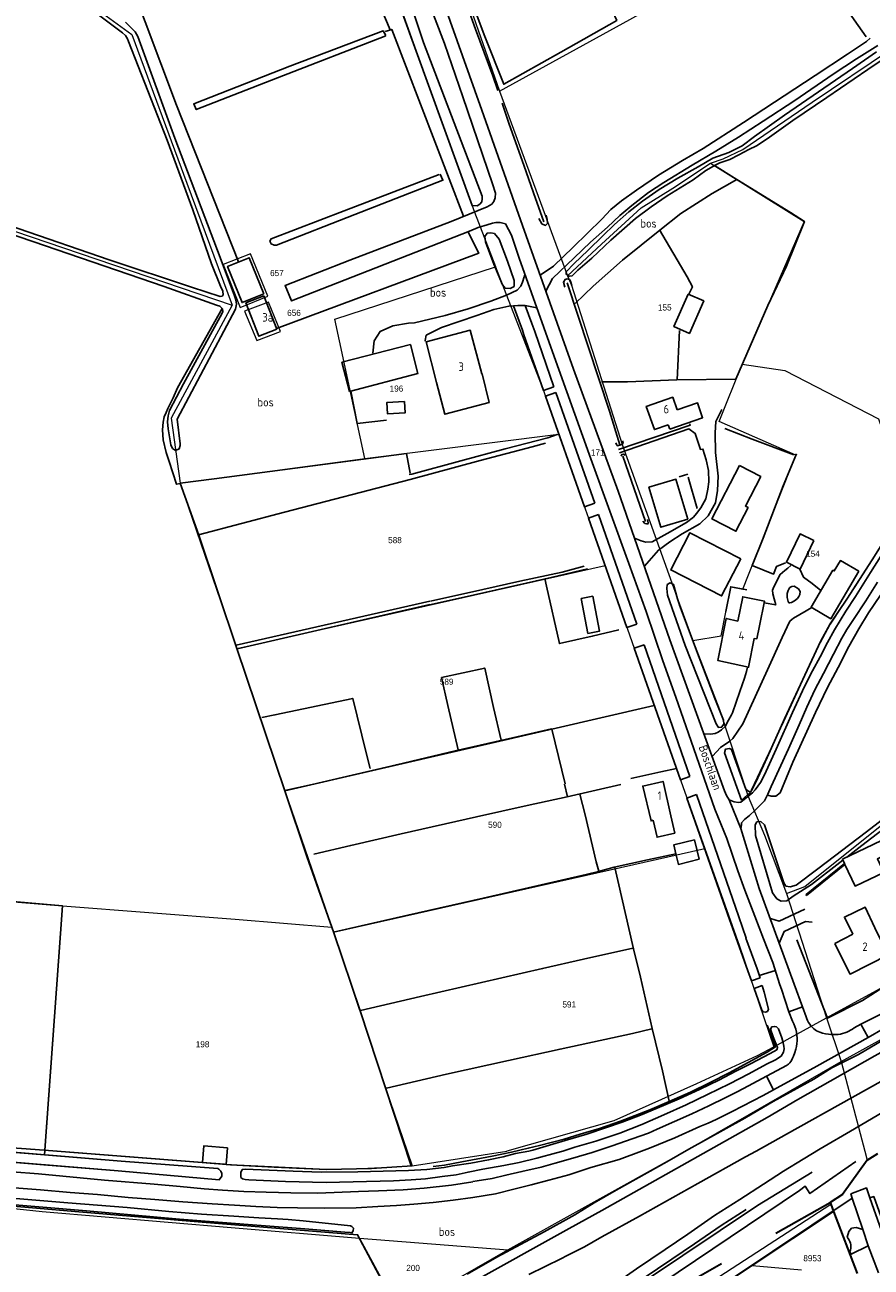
# Model space of a CAD drawing. Header units: metres. Extents: x 233829 to 239427, y 444283 to 448222.
# Tile 58 of 171: x 235253 to 235503, y 445466 to 445831. Entities that reach past the tile are written whole.
import ezdxf
from ezdxf.enums import TextEntityAlignment as Align

# ---------------------------------------------------------------- set-up
doc = ezdxf.new("R2010")
doc.units = ezdxf.units.M
doc.header["$MEASUREMENT"] = 0
doc.linetypes.add('DGN3', pattern=[54.868356, 36.578904, -18.289452])
for name, color, linetype in [('BIJGEBOUW', 4, 'Continuous'), ('DAKRAND', 4, 'Continuous'), ('DAKRAND-BYG', 4, 'Continuous'), ('FUNKTIEAAND', 253, 'Continuous'), ('Goud-kadastrale grenzen', 13, 'Continuous'), ('HEG', 253, 'Continuous'), ('HEK', 253, 'Continuous'), ('HOOFDGEBOUW', 4, 'Continuous'), ('HUISNUMMER', 253, 'Continuous'), ('INSTEEKSLOOT', 153, 'Continuous'), ('KANTVERH', 253, 'Continuous'), ('KANTWATER', 153, 'Continuous'), ('KNTONVERHARD', 253, 'Continuous'), ('KUNSTWERK', 253, 'Continuous'), ('MIDSLTGREPPEL', 253, 'Continuous'), ('MUUR', 253, 'Continuous'), ('OVLIJNOBJ', 253, 'Continuous'), ('RASTER', 253, 'Continuous'), ('STRAATNAAM', 253, 'Continuous'), ('TALUDLIJN', 253, 'Continuous')]:
    doc.layers.add(name, color=color, linetype=linetype)
for name, color, linetype, lineweight in [('G01 kadestrale perceelsgrens', 73, 'Continuous', 0), ('G02 kadestrale sectiegrens', 73, 'DGN3', 30), ('Z01 perceelnummer', 73, 'Continuous', 13)]:
    doc.layers.add(name, color=color, linetype=linetype, lineweight=lineweight)
doc.styles.get("Standard").update_dxf_attribs({"font": 'iso.shx'})
doc.styles.add('Styledgn001', font='dgn001.shx')

# ---------------------------------------------------------------- blocks, each defined once
blk = doc.blocks.new('A$C1532452F')
at = {"layer": 'G01 kadestrale perceelsgrens'}
for p, q in [((235393.098, 445812), (235413.095, 445757.642)), ((235344.547, 445744.884), (235391.926, 445760.275)), ((235391.882, 445760.389), (235391.926, 445760.275)), ((235353.444, 445703.856), (235344.547, 445744.884)), ((235353.444, 445703.856), (235410.402, 445711.043)), ((235298.974, 445696.536), (235353.444, 445703.856)), ((235298.974, 445696.536), (235315.711, 445647.889)), ((235315.711, 445647.889), (235424.164, 445672.335)), ((235329.832, 445605.981), (235438.67, 445631.16)), ((235329.832, 445605.981), (235343.685, 445565.877)), ((235344.197, 445564.371), (235453.506, 445589.05)), ((235188.29, 445578.365), (235264.34, 445572.186)), ((235477.648, 445575.84), (235489.385, 445539.224)), ((235259.112, 445500.282), (235264.34, 445572.186)), ((235343.685, 445565.877), (235344.197, 445564.371)), ((235473.838, 445530.664), (235489.385, 445539.224)), ((235489.385, 445539.224), (235493.668, 445526.335)), ((235493.668, 445526.335), (235500.694, 445500)), ((235181.267, 445506.186), (235259.112, 445500.282)), ((235259.112, 445500.282), (235262.662, 445500)), ((235365.845, 445500), (235367.321, 445495.661)), ((235367.321, 445495.661), (235395.233, 445500)), ((235500.694, 445500), (235501.41, 445497.318)), ((235467.503, 445466.256), (235491.476, 445482.176)), ((235351.821, 445474.353), (235363.619, 445452.634)), ((235351.821, 445474.353), (235395.483, 445470.957)), ((235363.619, 445452.634), (235395.483, 445470.957)), ((235467.503, 445466.256), (235482.002, 445465.008))]:
    blk.add_line(p, q, dxfattribs=at)
at = {"layer": 'G01 kadestrale perceelsgrens', "flags": 128}
for points in [[(235455.219, 445790.759), (235458.931, 445792.079), (235464.788, 445794.801), (235485.176, 445808.682), (235508.234, 445824.254), (235520.618, 445827.29), (235531.112, 445829.814), (235559.107, 445821.603), (235587.551, 445813.593), (235608.174, 445820.44), (235623.286, 445825.785), (235665.142, 445826), (235710.759, 445826.165), (235727.456, 445868.944), (235739.763, 445901.512), (235744.878, 445914.711)], [(235393.098, 445812), (235431.506, 445833.059), (235470.499, 445854.87), (235441.597, 445913.89)], [(235368.394, 445882.805), (235379.777, 445849.911), (235393.098, 445812)], [(235348.06, 445880.856), (235369.491, 445821.07), (235385.682, 445776.39), (235391.882, 445760.389)], [(235257.789, 445848.351), (235284.805, 445828.661), (235301.018, 445784.85), (235314.29, 445748.928)], [(235124.144, 445813.214), (235192.111, 445790.506), (235269.519, 445764.148), (235314.29, 445748.928)], [(235493.668, 445526.335), (235602.85, 445586.802), (235743.465, 445663.715), (235799.961, 445693.516), (235877.225, 445735.166), (235991.175, 445794.84), (236000, 445799.425)], [(235413.095, 445757.642), (235423.155, 445766.95), (235434.761, 445777.654), (235444.169, 445783.381), (235455.219, 445790.759)], [(235455.219, 445790.759), (235482.855, 445773.637), (235470.642, 445745.497), (235464.579, 445731.625)], [(235324.876, 445751.621), (235319.757, 445764.054), (235311.685, 445760.928), (235316.676, 445748.321), (235324.876, 445751.621)], [(235391.926, 445760.275), (235406.002, 445723.883), (235410.402, 445711.043)], [(235413.095, 445757.642), (235414.235, 445754.874), (235429.217, 445707.974), (235445.719, 445662.026), (235449.984, 445650.31)], [(235328.555, 445741.274), (235325.038, 445749.865), (235317.917, 445747.163), (235321.63, 445738.552), (235328.555, 445741.274)], [(235314.29, 445748.928), (235296.326, 445715.718), (235298.974, 445696.536)], [(235449.984, 445650.31), (235458.332, 445651.597), (235461.183, 445666.106), (235464.764, 445665.389), (235480.366, 445704.776), (235457.752, 445714.713), (235464.579, 445731.625)], [(235464.579, 445731.625), (235477.071, 445729.731), (235504.752, 445715.555), (235509.54, 445701.595), (235511.437, 445693.833), (235510.276, 445691.14), (235509.165, 445684.057)], [(235410.402, 445711.043), (235419.248, 445686.288), (235424.164, 445672.335)], [(235477.648, 445575.84), (235482.962, 445577.854), (235505.731, 445596.026), (235528.681, 445614.187), (235540.062, 445623.433), (235545.403, 445627.098), (235552.513, 445630.616), (235559.179, 445633.216), (235567.888, 445636.777), (235574.058, 445640.129), (235585.045, 445646.039), (235588.922, 445648.431), (235599.642, 445659.868), (235617.723, 445665.548), (235659.101, 445679.165), (235695.825, 445691.103), (235697.767, 445687.128)], [(235509.165, 445684.057), (235504.105, 445676.062), (235497.71, 445666.099), (235490.485, 445655.125), (235486.755, 445648.113), (235476.739, 445626.356), (235466.343, 445604.397)], [(235424.164, 445672.335), (235432.732, 445648.015), (235438.67, 445631.16)], [(235489.385, 445539.224), (235563.062, 445579.468), (235632.522, 445617.45), (235710.033, 445659.616)], [(235315.711, 445647.889), (235325.457, 445618.964), (235329.832, 445605.981)], [(235449.984, 445650.31), (235457.827, 445629.94), (235466.343, 445604.397)], [(235438.67, 445631.16), (235447.068, 445607.324), (235453.506, 445589.05)], [(235466.343, 445604.397), (235471.134, 445592.938), (235477.648, 445575.84)], [(235453.506, 445589.05), (235463.783, 445560.285), (235473.838, 445530.664)], [(235264.34, 445572.186), (235315.224, 445568.223), (235343.685, 445565.877)], [(235344.197, 445564.371), (235359.521, 445518.588), (235365.845, 445500)], [(235395.233, 445500), (235395.349, 445500.018), (235426.817, 445508.932), (235451.239, 445519.919), (235469.039, 445528.084), (235473.838, 445530.664)], [(235447.727, 445500), (235466.579, 445510.779), (235493.668, 445526.335)], [(235262.662, 445500), (235305.448, 445496.601), (235313.84, 445495.956), (235326.691, 445495.292), (235342.129, 445494.541), (235350.293, 445494.716), (235364.343, 445495.453), (235367.321, 445495.661)], [(235395.483, 445470.957), (235445.488, 445498.72), (235447.727, 445500)], [(235187.382, 445485.452), (235198.729, 445487.474), (235243.486, 445483.755), (235258.402, 445482.172), (235314.041, 445477.485), (235351.821, 445474.353)], [(235426.421, 445442.795), (235463.229, 445466.626), (235490.645, 445484.376)], [(235471.034, 445421.453), (235471.776, 445434.486), (235472.568, 445448.998), (235455.568, 445449.911), (235455.864, 445455.705), (235456.022, 445458.634), (235467.503, 445466.256)]]:
    blk.add_lwpolyline(points, dxfattribs=at)
at = {"layer": 'G02 kadestrale sectiegrens'}
for p, q in [((235501.41, 445497.318), (235504.5, 445499.25)), ((235490.471, 445484.837), (235490.645, 445484.376)), ((235490.645, 445484.376), (235491.476, 445482.176)), ((235491.476, 445482.176), (235498.383, 445463.896))]:
    blk.add_line(p, q, dxfattribs=at)
at = {"layer": 'G02 kadestrale sectiegrens', "flags": 128}
for points in [[(235501.41, 445497.318), (235494.083, 445487.156), (235490.471, 445484.837)], [(235426.668, 445448.835), (235448.847, 445461.439), (235490.471, 445484.837)]]:
    blk.add_lwpolyline(points, dxfattribs=at)
at = {"layer": 'Z01 perceelnummer', "linetype": 'Continuous', "lineweight": 13, "style": 'Styledgn001'}
for s, p in [('657', (235327.499, 445758.429)), ('656', (235332.54, 445746.714)), ('155', (235441.745, 445748.306)), ('196', (235362.723, 445724.424)), ('171', (235422.004, 445705.625)), ('588', (235362.278, 445679.819)), ('154', (235485.403, 445675.816)), ('589', (235377.501, 445638.145)), ('590', (235391.724, 445596.041)), ('591', (235413.615, 445543.144)), ('198', (235305.608, 445531.42)), ('8953', (235485.24, 445468.447)), ('200', (235367.612, 445465.584))]:
    blk.add_text(s, height=1.8, dxfattribs=at).set_placement(p, align=Align.MIDDLE_CENTER)

msp = doc.modelspace()

# ---------------------------------------------------------------- linework, layer by layer
at = {"layer": 'BIJGEBOUW'}
for points in [[(235448.5, 445685.99), (235445.02, 445697.74), (235437.07, 445695.38), (235440.55, 445683.63), (235448.5, 445685.99)], [(235464.11, 445674.33), (235458.49, 445663.38), (235443.53, 445671.04), (235449.15, 445682), (235464.11, 445674.33)]]:
    msp.add_lwpolyline(points, dxfattribs=at)
at = {"layer": 'DAKRAND'}
msp.add_lwpolyline([(235503.6, 445565.68), (235500.76, 445571.81), (235494.66, 445568.84), (235497.11, 445563.79)], dxfattribs=at)
at = {"layer": 'DAKRAND-BYG'}
for p, q in [((235494.68, 445584.6), (235494.07, 445585.89)), ((235494.81, 445584.34), (235494.68, 445584.6))]:
    msp.add_line(p, q, dxfattribs=at)
for points in [[(235323.61, 445752.29), (235319.34, 445762.93), (235312.96, 445760.37), (235317.23, 445749.74), (235323.61, 445752.29)], [(235323.66, 445751.69), (235327.47, 445741.92), (235322.17, 445739.85), (235318.36, 445749.62), (235323.66, 445751.69)], [(235448.65, 445752.25), (235444.45, 445742.67), (235449.03, 445740.66), (235453.23, 445750.24), (235448.65, 445752.25)], [(235366.81, 445737.44), (235346.65, 445732.16), (235348.89, 445723.59), (235369.05, 445728.87), (235366.81, 445737.44)], [(235365.1, 445720.63), (235359.88, 445720.29), (235360.1, 445716.97), (235365.32, 445717.3), (235365.1, 445720.63)], [(235463.74, 445701.76), (235455.64, 445686.06), (235462.69, 445682.42), (235466.3, 445689.41), (235465.51, 445689.82), (235470, 445698.52), (235463.74, 445701.76)], [(235485.7, 445679.67), (235481.65, 445671.3), (235477.56, 445673.28), (235481.6, 445681.65), (235485.7, 445679.67)], [(235498.87, 445670.63), (235490.65, 445656.68), (235484.88, 445660.09), (235491.29, 445670.95), (235491.67, 445670.73), (235493.48, 445673.81), (235498.87, 445670.63)], [(235417.09, 445662.64), (235419.11, 445652.36), (235422.55, 445653.04), (235420.53, 445663.31), (235417.09, 445662.64)], [(235443.55, 445598.63), (235441.23, 445608.8), (235435.24, 445607.4), (235437.72, 445597.18), (235438.34, 445597.34)], [(235443.55, 445598.63), (235444.7, 445593.56), (235439.47, 445592.36), (235438.34, 445597.34)], [(235494.07, 445585.89), (235512.41, 445594.63), (235514.85, 445589.53), (235508.22, 445586.37), (235507.65, 445587.55), (235504.38, 445585.99), (235506.27, 445582.02), (235497.83, 445577.99), (235494.81, 445584.34)], [(235445, 445587.49), (235444.37, 445590.09), (235450.5, 445591.58), (235451.89, 445585.88)], [(235451.89, 445585.88), (235445.76, 445584.38), (235445, 445587.49)], [(235305.63, 445496.59), (235305.99, 445501.57), (235312.9, 445500.89), (235312.55, 445496.04)], [(235305.63, 445496.59), (235312.08, 445496.08), (235312.55, 445496.04)]]:
    msp.add_lwpolyline(points, dxfattribs=at)
at = {"layer": 'HEG'}
for points in [[(235366.47, 445699.16), (235367.22, 445699.22), (235381.71, 445703.17), (235394.76, 445706.69), (235407.27, 445709.94), (235410.05, 445710.89)], [(235480.68, 445562.13), (235489.66, 445539.13), (235499.97, 445544.26)]]:
    msp.add_lwpolyline(points, dxfattribs=at)
at = {"layer": 'HEK'}
for p, q in [((235413.03, 445604.21), (235428.83, 445607.93)), ((235416.72, 445605.02), (235418.32, 445598.95)), ((235436.7, 445585.74), (235445, 445587.49)), ((235507.35, 445549.05), (235499.97, 445544.26))]:
    msp.add_line(p, q, dxfattribs=at)
for points in [[(235438.66, 445631.18), (235408.5, 445624.2), (235412.37, 445608.05)], [(235455.88, 445454.31), (235456.38, 445457.47), (235457.44, 445459.4), (235461.6, 445462.43), (235496.99, 445486.1)]]:
    msp.add_lwpolyline(points, dxfattribs=at)
at = {"layer": 'HOOFDGEBOUW'}
for p, q in [((235442.77, 445713.79), (235443.23, 445712.46)), ((235497.11, 445563.79), (235491.81, 445561.12)), ((235491.81, 445561.12), (235492.36, 445560.03))]:
    msp.add_line(p, q, dxfattribs=at)
for points in [[(235390.05, 445720.32), (235388, 445728.74), (235387.89, 445728.72), (235384.45, 445741.6), (235371.49, 445738.23), (235374.47, 445726.17), (235376.98, 445716.85), (235390.05, 445720.32)], [(235445.42, 445718.12), (235444.1, 445721.89), (235436.31, 445719.17), (235438.68, 445712.36), (235442.77, 445713.79)], [(235443.23, 445712.46), (235452.91, 445715.84), (235451.39, 445720.2), (235445.42, 445718.12)], [(235463.23, 445656.01), (235464.74, 445663.15), (235471.1, 445661.88), (235469.64, 445654.59)], [(235469.64, 445654.59), (235468.87, 445650.77), (235468.12, 445650.86), (235466.43, 445642.39), (235457.38, 445644.35), (235459.86, 445656.76), (235463.23, 445656.01)], [(235492.36, 445560.03), (235496.35, 445552.1), (235507.59, 445557.75), (235503.6, 445565.68)]]:
    msp.add_lwpolyline(points, dxfattribs=at)
at = {"layer": 'INSTEEKSLOOT'}
for p, q in [((235399.82, 445741.57), (235397.17, 445748.79)), ((235402.62, 445743.55), (235400.58, 445748.9)), ((235406, 445723.88), (235409.11, 445724.97)), ((235406.6, 445722.18), (235409.7, 445723.27)), ((235418.08, 445689.59), (235406.6, 445722.18)), ((235409.7, 445723.27), (235421.1, 445690.65)), ((235421.1, 445690.65), (235418.08, 445689.59)), ((235422.25, 445687.35), (235419.25, 445686.29)), ((235422.25, 445687.35), (235433.53, 445655.05)), ((235430.61, 445654.05), (235419.25, 445686.29)), ((235430.61, 445654.05), (235433.53, 445655.05)), ((235432.73, 445648.02), (235435.64, 445649.01)), ((235446.39, 445609.25), (235432.73, 445648.02)), ((235435.64, 445649.01), (235449.18, 445610.25)), ((235449.18, 445610.25), (235446.39, 445609.25)), ((235448.29, 445603.86), (235451.05, 445604.91)), ((235469.8, 445550.94), (235467.25, 445550.06)), ((235468.04, 445547.87), (235470.46, 445548.71)), ((235349.61, 445475.96), (235349.55, 445475.87)), ((235349.76, 445475.95), (235349.61, 445475.96))]:
    msp.add_line(p, q, dxfattribs=at)
for points in [[(235295.45, 445924.18), (235282.78, 445899.16), (235268.81, 445872.43), (235256.61, 445848.87), (235256.62, 445848.32), (235257.28, 445847.81), (235282.01, 445829.09), (235282.91, 445828.36), (235283.53, 445827.36), (235283.82, 445826.58), (235295.17, 445797.55), (235302.69, 445777.01), (235308.23, 445761.15), (235310.91, 445754.6), (235311.59, 445753.09), (235311.71, 445752.03)], [(235311.71, 445752.03), (235311.37, 445751.6), (235310.77, 445751.55), (235302.3, 445754.3), (235278.06, 445762.34), (235251.24, 445771.54), (235220.85, 445781.84), (235186.5, 445793.41), (235151.2, 445805.66), (235132.43, 445811.95), (235128.72, 445813.26), (235126.71, 445813.87), (235125.09, 445814.3), (235124.6, 445815), (235124.5, 445815.66), (235125.75, 445835.39), (235126.42, 445843.01), (235126.98, 445849.99), (235127.43, 445855.53), (235128.03, 445859.25), (235129.78, 445867.19), (235129.99, 445869.08), (235130.06, 445869.97)], [(235311.48, 445747.93), (235311.56, 445747.12), (235311.37, 445746.59), (235299.95, 445725.87), (235295.89, 445717.97), (235295.52, 445716.44), (235295.32, 445714.6), (235295.51, 445712.58), (235296.23, 445707.9), (235296.7, 445706.81), (235297.65, 445706.23), (235298.74, 445706.7), (235298.97, 445707.68), (235299.01, 445708.13), (235298.1, 445715.43), (235315.33, 445747.82), (235315.6, 445749.25), (235315.45, 445750.52), (235314.92, 445752.02), (235310, 445765.02), (235297.43, 445798.17), (235286.5, 445828.07), (235285.76, 445829.43), (235284.69, 445830.48), (235283.9, 445831.29), (235282.92, 445832.23)], [(235456.36, 445790.04), (235458, 445790.84), (235460.89, 445791.88), (235463.52, 445793.23), (235466.49, 445794.78), (235468.73, 445795.87), (235471.89, 445797.97), (235479.46, 445803.3), (235489.45, 445810.07), (235501.52, 445818.38), (235508.45, 445823), (235509.29, 445823.46), (235510.54, 445823.98), (235512.23, 445824.41), (235516.22, 445825.13), (235523.1, 445826.74), (235528.79, 445827.64), (235530.68, 445827.82), (235532.49, 445827.75), (235533.89, 445827.67)], [(235477.03, 445804.86), (235497.02, 445818.65), (235504.14, 445823.58)], [(235120.43, 445800.12), (235118.47, 445776.64), (235116.71, 445748.67), (235115.6, 445736.21), (235115.63, 445735.45), (235116.35, 445735.04), (235117.96, 445735.06), (235120.66, 445770.23), (235124.12, 445811.62), (235124.5, 445811.94), (235124.9, 445811.96), (235146.29, 445804.6), (235179.52, 445793.42), (235211.09, 445782.83), (235255.6, 445767.72), (235294.33, 445754.44), (235309.7, 445748.98), (235310.73, 445748.64), (235311.48, 445747.93)], [(235412.69, 445758.7), (235412.73, 445758.09), (235413.61, 445757.48), (235414.52, 445757.64), (235416.15, 445759.26), (235420.24, 445762.78), (235425.91, 445768.08), (235433.16, 445774.46), (235437.7, 445777.93), (235442.5, 445781.17), (235450.08, 445785.9), (235453.89, 445788.61), (235456.07, 445789.9), (235456.36, 445790.04)], [(235412.7, 445758.75), (235414.97, 445761.15), (235419.15, 445765.12), (235423.54, 445769.35), (235426.98, 445772.76), (235431.12, 445776.48), (235435.17, 445779.59), (235440.07, 445783.03), (235445.62, 445786.38), (235451.62, 445789.73), (235455.88, 445792.25)], [(235404.69, 445774.53), (235405.52, 445772.9), (235406.62, 445772.46), (235407.21, 445772.97), (235407.14, 445774.27), (235406.77, 445775.42)], [(235414.41, 445754.73), (235414.03, 445756.03), (235413.68, 445756.52), (235413, 445756.75), (235412.39, 445756.49), (235411.89, 445755.76), (235412.35, 445754.24)], [(235402.62, 445743.55), (235403.43, 445741.21), (235409.11, 445724.97)], [(235406, 445723.88), (235400.24, 445740.23), (235399.82, 445741.57)], [(235427.3, 445708.46), (235427.51, 445707.92), (235427.82, 445707.62), (235429.21, 445708), (235429.46, 445708.35), (235429.3, 445709.05)], [(235428.87, 445704.54), (235429.06, 445705.04), (235429.61, 445705.1), (235430.07, 445704.86)], [(235435.28, 445685.41), (235435.89, 445684.7), (235436.43, 445684.57), (235436.76, 445684.6), (235436.9, 445684.94), (235436.7, 445685.85)], [(235446.01, 445660.94), (235451.4, 445646.52), (235456.53, 445633.15), (235459.08, 445626.83), (235459.15, 445625.63), (235458.47, 445624.72), (235457.57, 445624.71), (235456.85, 445625.7), (235447.71, 445648.81), (235442.56, 445663.59), (235442.33, 445665.58), (235442.41, 445666.73), (235443.3, 445667.2), (235444.36, 445666.72), (235445.53, 445662.53), (235446.01, 445661.09)], [(235490.91, 445524.49), (235498.85, 445528.38), (235509.85, 445534.91), (235525.21, 445543.88), (235537.26, 445550.48), (235547.87, 445556.41), (235559.92, 445562.57), (235572.81, 445570.04), (235585.85, 445577.31), (235593.93, 445581.7), (235602.85, 445586.8), (235611.28, 445591.3), (235624.07, 445598.51), (235636.32, 445604.77), (235645.54, 445610.13), (235660.07, 445617.83), (235679.11, 445628.21), (235691.45, 445635.12), (235707.25, 445644.03)], [(235467.04, 445605.6), (235464.38, 445603.31), (235459.35, 445617.23), (235459.68, 445618.29), (235460.78, 445618.46), (235461.43, 445618.17), (235465.58, 445606.48), (235466.24, 445605.99), (235467.04, 445605.6)], [(235467.25, 445550.06), (235466.17, 445553.05), (235460.86, 445568.17), (235448.29, 445603.86)], [(235451.05, 445604.91), (235463.6, 445568.97), (235465.76, 445562.65)], [(235516.23, 445605.53), (235501.21, 445593.92), (235486.88, 445583.02), (235480.46, 445578.25), (235478.72, 445577.72), (235477.41, 445578), (235476.8, 445578.89), (235471.16, 445596.06), (235470.09, 445596.99), (235468.89, 445596.87), (235468.35, 445596.06), (235468.46, 445592.91), (235473.49, 445575.99), (235474.77, 445574.26), (235476.08, 445573.58), (235477.68, 445573.66), (235479.56, 445574.99), (235484.96, 445578.48), (235494.2, 445585.6)], [(235495.38, 445586.51), (235499.83, 445589.94), (235516.57, 445602.83)], [(235471.89, 445509.82), (235480.96, 445515.17), (235503.66, 445528.01), (235547.64, 445552.41), (235562.71, 445560.47), (235575.55, 445567.89)], [(235465.66, 445562.65), (235469.01, 445553.65), (235469.8, 445550.94)], [(235470.46, 445548.71), (235471.03, 445546.78), (235472.26, 445541.79), (235471.97, 445541.09), (235471.43, 445540.83), (235470.77, 445540.92), (235470.36, 445541.46)], [(235470.36, 445541.46), (235469.26, 445544.49), (235468.04, 445547.87)], [(235457.65, 445520.88), (235462.71, 445523.47), (235466.98, 445525.69), (235472.78, 445528.69), (235474.76, 445529.82), (235475, 445530.43), (235473.7, 445533.61), (235472.91, 445535.9), (235473.3, 445536.6), (235474.1, 445536.67), (235474.65, 445536.53), (235475.21, 445535.94), (235476.26, 445533.3), (235476.58, 445531.81)], [(235476.05, 445527.89), (235476.73, 445529.11), (235476.91, 445530.11), (235476.85, 445530.86), (235476.58, 445531.81)], [(235454.37, 445516.68), (235460.77, 445519.78), (235466.48, 445522.68), (235471.73, 445525.52), (235474.36, 445526.82), (235476.05, 445527.89)], [(235457.65, 445520.88), (235451.94, 445518.13), (235446.03, 445515.38), (235441.41, 445513.4), (235434.61, 445510.54), (235429.24, 445508.5), (235424.31, 445506.81), (235418.84, 445504.97), (235412.42, 445503.06), (235407.79, 445501.68), (235402.91, 445500.25), (235401.67, 445500)], [(235411.72, 445500), (235415.25, 445501.11), (235421.47, 445502.92), (235428.49, 445505.28), (235434.95, 445507.79), (235441.51, 445510.66), (235448.06, 445513.62), (235454.37, 445516.68)], [(235401.67, 445500), (235397.82, 445499.22), (235394.18, 445498.26), (235389.85, 445497.38), (235384.61, 445496.44), (235379.22, 445495.6), (235376.72, 445495.16), (235371.63, 445494.53), (235366.28, 445494.29), (235351.36, 445493.89), (235340.51, 445493.77), (235332.25, 445494.09), (235318.19, 445494.63), (235317.28, 445494.55), (235316.9, 445493.63), (235316.84, 445492.88), (235316.89, 445492.22), (235317.36, 445491.83), (235318.2, 445491.61), (235319.19, 445491.48), (235330.05, 445491), (235342.02, 445490.73), (235361.83, 445491.26), (235367.08, 445491.5), (235371.23, 445491.77), (235376.17, 445492.45), (235380.26, 445493.02), (235383.8, 445493.78), (235388.19, 445494.66), (235394.33, 445495.76), (235398.86, 445496.64), (235404.1, 445497.92), (235409.87, 445499.42), (235411.72, 445500)], [(235383.55, 445463.76), (235392.27, 445468.8), (235406.21, 445476.19), (235415.23, 445481.24), (235420.93, 445484.75), (235427.42, 445488.51), (235442.34, 445496.86)], [(235349.61, 445475.96), (235349.06, 445476.01), (235347.51, 445476.13), (235335.69, 445477.09), (235322.82, 445478.09), (235298.83, 445479.98), (235271.46, 445482.35), (235244.44, 445484.69)], [(235249.38, 445486.1), (235265.93, 445484.76), (235283.44, 445483.34), (235295.7, 445482.24), (235305.27, 445481.37), (235314.86, 445480.84), (235322.15, 445480.3), (235327.65, 445480), (235330.79, 445479.8), (235335.19, 445479.49), (235349.22, 445478), (235349.56, 445477.82), (235350.07, 445477.28), (235350.01, 445476.53), (235349.61, 445475.96)], [(235413.55, 445477.17), (235383.7, 445460.61)]]:
    msp.add_lwpolyline(points, dxfattribs=at)
at = {"layer": 'KANTVERH'}
for p, q in [((235459.96, 445604.64), (235460.68, 445603.4)), ((235460.68, 445603.4), (235464.17, 445594.9)), ((235463.23, 445582.47), (235465.32, 445576.81)), ((235478.27, 445540.97), (235479.36, 445538.24)), ((235499.5, 445537.3), (235497.55, 445536.25)), ((235471.68, 445522), (235466.39, 445519.16)), ((235496.64, 445469.6), (235501.7, 445472.13)), ((235496.26, 445470.38), (235496.64, 445469.6))]:
    msp.add_line(p, q, dxfattribs=at)
for points in [[(235362.63, 445878.51), (235366.14, 445868.56), (235374.88, 445842.84), (235387.85, 445806.38), (235399.82, 445772.45), (235414.88, 445730.12), (235428.04, 445694.27), (235443.28, 445650.44), (235459.38, 445606.03), (235459.96, 445604.64)], [(235371.84, 445839.17), (235376.86, 445826.01), (235382.28, 445810.29), (235391.01, 445784.67), (235391.9, 445781.97)], [(235391.9, 445781.97), (235391.83, 445780.57), (235391.35, 445779.51), (235390.78, 445778.7), (235390.14, 445778.3), (235389.46, 445777.9), (235378.82, 445773.64), (235348.98, 445762.26), (235329.9, 445754.72), (235331.84, 445750.25), (235384.26, 445770.79), (235386.81, 445771.84), (235389.43, 445772.63), (235391.03, 445773.11), (235392, 445773.28), (235393.25, 445773.28), (235394.88, 445772.89)], [(235394.88, 445772.89), (235396.61, 445769.6), (235398.83, 445762.83), (235408.17, 445736.57), (235419.98, 445703.74), (235431.2, 445672.96), (235436.24, 445658.78), (235441.18, 445644.3), (235444.96, 445633.6), (235449.48, 445620.62), (235456.47, 445600.67), (235460.07, 445591.98), (235463.23, 445582.47)], [(235355.77, 445734.85), (235356.11, 445738.45), (235357.91, 445741.18), (235361.64, 445742.9), (235366.28, 445743.68), (235368.02, 445743.8), (235377.1, 445745.91), (235383.82, 445747.87), (235390.48, 445750.18), (235395.16, 445751.96), (235398.29, 445753.41), (235399.32, 445754.53), (235399.85, 445755.74), (235400.32, 445757.35), (235400.51, 445758.11)], [(235397.17, 445748.79), (235395.81, 445748.67), (235391.38, 445747.7), (235386.4, 445745.91), (235376, 445742.44), (235371.49, 445740.11), (235371.16, 445738.6), (235371.17, 445738.35)], [(235400.58, 445748.9), (235398.51, 445748.92), (235397.17, 445748.79)], [(235404.02, 445748.22), (235400.61, 445748.9), (235400.58, 445748.9)], [(235458.56, 445718.24), (235456.82, 445714.71), (235456.57, 445711.41), (235456.67, 445705.65)], [(235428.09, 445706.48), (235449.23, 445713.69), (235449.11, 445714.02)], [(235428.45, 445705.53), (235448.85, 445712.53), (235450.67, 445711.22), (235452.25, 445706.53), (235453, 445706.59), (235453.9, 445703.46), (235454.61, 445700.32), (235454.76, 445697.02), (235454.45, 445694.81), (235453.8, 445691.95), (235452.39, 445689.37), (235451.12, 445687.65), (235450.23, 445686.58), (235448.16, 445685), (235442.46, 445681.8), (235438, 445679.32), (235436.2, 445679.24), (235434.84, 445679.57), (235432.86, 445680.4)], [(235452.07, 445684.66), (235454.53, 445687), (235456.67, 445690.84), (235457.26, 445694.45), (235457.44, 445698.66), (235456.67, 445705.65)], [(235435.74, 445672.12), (235437.83, 445674.51), (235439.94, 445676.9), (235443.2, 445679.31), (235446.86, 445681.67), (235452.07, 445684.66)], [(235460.68, 445603.4), (235462.19, 445602.82), (235463.44, 445602.59), (235464.19, 445602.65), (235467.6, 445605.41), (235468.38, 445606.27), (235469.9, 445608.5), (235471.16, 445610.77), (235474.59, 445618.28), (235479.41, 445629.07), (235482.94, 445636.69), (235485.26, 445641.38), (235487.49, 445645.47), (235489.68, 445649.66), (235491.71, 445653.45), (235495.08, 445658.86), (235497.9, 445663.26), (235502.34, 445670.29), (235505.41, 445675.14)], [(235471.07, 445661.36), (235474.43, 445660.72), (235473.95, 445662.51), (235473.58, 445664), (235473.51, 445665.1), (235473.84, 445666.06), (235475.78, 445669.74), (235477.16, 445670.87), (235478, 445671.53), (235478.84, 445672.35)], [(235481.57, 445671.27), (235482.65, 445668.91), (235485.18, 445667), (235487.7, 445665.01)], [(235464.17, 445594.9), (235464.35, 445596), (235464.39, 445596.6), (235465.28, 445597.57), (235466.66, 445598.79), (235468.33, 445600.37), (235471.14, 445603.12), (235472.11, 445604.99), (235473.12, 445607.26), (235478.19, 445618.35), (235481.37, 445625.46), (235483.64, 445630.6), (235485.95, 445635.74), (235488.48, 445640.58), (235491.48, 445646.24), (235493.91, 445650.93), (235495.42, 445653.46), (235497.32, 445656.49), (235500.98, 445661.91), (235504.39, 445667.42)], [(235481.62, 445664.69), (235481.53, 445663.84), (235481.24, 445663.23), (235480.8, 445662.63), (235479.96, 445661.91), (235479.12, 445661.5), (235478.57, 445661.34), (235478.32, 445661.38), (235478.07, 445661.78), (235477.8, 445662.93), (235477.83, 445664.08), (235478.06, 445664.98), (235478.26, 445665.39), (235478.55, 445665.84), (235478.77, 445666.01), (235479.14, 445666.2), (235479.89, 445666.26), (235481.16, 445665.43), (235481.62, 445664.69)], [(235455.76, 445616.22), (235458.17, 445618.76), (235460.94, 445620.66), (235461.83, 445621.38), (235464.76, 445625.73), (235472.05, 445641.66), (235476.34, 445651.14), (235478.56, 445655.93), (235479.2, 445656.49), (235479.7, 445656.85), (235483.37, 445658.96), (235484.9, 445659.87)], [(235453.45, 445622.84), (235455.2, 445622.67), (235456.6, 445622.94), (235457.44, 445623.31), (235458.43, 445624.02), (235459.57, 445624.94), (235460.54, 445626.86), (235461.41, 445628.38), (235461.7, 445628.98), (235463.85, 445635.22), (235465.23, 445639.2), (235465.85, 445641.16), (235466.13, 445642.42)], [(235464.17, 445594.9), (235469.57, 445577.23), (235479.89, 445549.08)], [(235476.12, 445547.63), (235475.69, 445548.96), (235473.58, 445555.53), (235470.87, 445562.44), (235468.25, 445569.15), (235465.32, 445576.81)], [(235472.85, 445568.4), (235475.43, 445567.61), (235482.97, 445571.17)], [(235475.49, 445561.22), (235476.87, 445564.59), (235483.19, 445567.6), (235485.17, 445567.35)], [(235483.41, 445539.48), (235482.34, 445542.47), (235479.89, 445549.08)], [(235476.12, 445547.63), (235478.27, 445540.97), (235482.34, 445542.47)], [(235508.76, 445541.99), (235499.5, 445537.3), (235501.68, 445533.37)], [(235473.75, 445517.98), (235486.53, 445524.98), (235501.68, 445533.37), (235510.48, 445538.53)], [(235479.36, 445538.24), (235479.74, 445537.46), (235480.06, 445536.66)], [(235484.43, 445537.36), (235484.11, 445537.86), (235483.83, 445538.38), (235483.6, 445538.92), (235483.41, 445539.48)], [(235480.06, 445536.66), (235480.32, 445535.84), (235480.51, 445535)], [(235480.51, 445535), (235480.65, 445534.13), (235480.72, 445533.26)], [(235486.06, 445535.67), (235485.6, 445536.04), (235485.17, 445536.45), (235484.78, 445536.89), (235484.43, 445537.36)], [(235487.4, 445534.97), (235486.93, 445535.15), (235486.48, 445535.39), (235486.06, 445535.67)], [(235489.97, 445534.36), (235489.1, 445534.51), (235488.24, 445534.71), (235487.4, 445534.97)], [(235492.19, 445534.26), (235491.45, 445534.25), (235490.71, 445534.28), (235489.97, 445534.36)], [(235494.14, 445534.56), (235493.49, 445534.41), (235492.84, 445534.32), (235492.19, 445534.26)], [(235495.93, 445535.23), (235495.35, 445534.96), (235494.75, 445534.74), (235494.14, 445534.56)], [(235497.55, 445536.25), (235497.03, 445535.87), (235496.49, 445535.53), (235495.93, 445535.23)], [(235480.67, 445531.6), (235480.55, 445530.79), (235480.36, 445529.99)], [(235480.72, 445533.26), (235480.73, 445532.43), (235480.67, 445531.6)], [(235479.08, 445526.67), (235478.85, 445526.3), (235478.6, 445525.96)], [(235479.67, 445527.93), (235479.39, 445527.29), (235479.08, 445526.67)], [(235480.36, 445529.99), (235480.05, 445528.95), (235479.67, 445527.93)], [(235468.67, 445500), (235477.58, 445504.96), (235496.96, 445515.74), (235514.721, 445525.675)], [(235477.82, 445525.31), (235471.68, 445522), (235473.75, 445517.98)], [(235478.24, 445525.59), (235478.04, 445525.44), (235477.82, 445525.31)], [(235478.6, 445525.96), (235478.43, 445525.77), (235478.24, 445525.59)], [(235466.39, 445519.16), (235463.07, 445517.44), (235459.73, 445515.75)], [(235459.73, 445515.75), (235454.73, 445513.32), (235449.69, 445510.97), (235444.63, 445508.68), (235439.53, 445506.47)], [(235467.71, 445514.74), (235470.74, 445516.35), (235473.75, 445517.98)], [(235419.06, 445455.75), (235421.29, 445457.14), (235426.29, 445460.27), (235433.41, 445465.34), (235441.87, 445471.04), (235448.5, 445475.55), (235456.41, 445480.99), (235463.84, 445485.72), (235470.87, 445490.24), (235476.71, 445494.04), (235482.55, 445497.64), (235487.56, 445500.67), (235497.67, 445506.55), (235506.44, 445511.7), (235512.266, 445515.092)], [(235461.61, 445511.62), (235464.67, 445513.16), (235467.71, 445514.74)], [(235452.08, 445507.18), (235454.49, 445508.22), (235456.89, 445509.31), (235459.26, 445510.44), (235461.61, 445511.62)], [(235385.2, 445491.05), (235386.49, 445491.23), (235390.89, 445491.95), (235394.97, 445492.87), (235399.66, 445493.95), (235405.34, 445495.29), (235409.47, 445496.46), (235414.65, 445497.9), (235420.33, 445499.59), (235426.25, 445501.49), (235432.12, 445503.59), (235436.99, 445505.28), (235439.53, 445506.47)], [(235434.92, 445500), (235437.27, 445500.88), (235444.72, 445503.91), (235452.08, 445507.18)], [(235247.64, 445489.4), (235257.91, 445488.57), (235266.58, 445487.77), (235274.61, 445487.17), (235283.73, 445486.28), (235291.51, 445485.7), (235299.79, 445485.02), (235308.48, 445484.42), (235314.97, 445484.04), (235321.32, 445483.63), (235327.57, 445483.42), (235333.54, 445483.29), (235341.51, 445483.2), (235350.8, 445483.32), (235357.2, 445483.63), (235362.7, 445483.92), (235367.8, 445484.36), (235373.49, 445484.8), (235379.39, 445485.5), (235385.18, 445486.3), (235391.86, 445487.41), (235397.29, 445488.8), (235402.42, 445490.09), (235407.61, 445491.38), (235413.53, 445492.98), (235420, 445495.14), (235428.32, 445497.53), (235434.92, 445500)], [(235412.775, 445469.13), (235418.14, 445471.84), (235423.2, 445474.73), (235434.3, 445480.87), (235451.45, 445490.41), (235465.53, 445498.25), (235468.67, 445500)], [(235241.62, 445494.46), (235257.29, 445493.24), (235276.72, 445491.46), (235291.33, 445490.28), (235299.01, 445489.6), (235306.08, 445488.88), (235311.46, 445488.44), (235317.76, 445488.13), (235324.32, 445487.9), (235331.64, 445487.71), (235339.56, 445487.62), (235351.52, 445488.04), (235357.42, 445488.24), (235364.67, 445488.56), (235370.92, 445489.07), (235378.91, 445489.95), (235385.2, 445490.9)], [(235496.99, 445486.1), (235496.56, 445487.35), (235501.14, 445489.12), (235502.17, 445486.21)], [(235502.17, 445486.21), (235503.3, 445486.61), (235513.76, 445457.46)], [(235504.73, 445464.11), (235501.7, 445472.13), (235500.09, 445476.89), (235496.99, 445486.1)], [(235502.17, 445486.21), (235517.1, 445444.01), (235524.9, 445421.94)], [(235500.09, 445476.89), (235498.13, 445477.48), (235496.76, 445477.29), (235495.95, 445476.32), (235495.43, 445474.61)], [(235495.43, 445474.61), (235495.76, 445474.23), (235496.04, 445473.8), (235496.27, 445473.35), (235496.43, 445472.87), (235496.53, 445472.37), (235496.56, 445471.86), (235496.53, 445471.36), (235496.43, 445470.86), (235496.26, 445470.38)], [(235401.67, 445463.61), (235411.29, 445468.38), (235412.775, 445469.13)]]:
    msp.add_lwpolyline(points, dxfattribs=at)
at = {"layer": 'KANTWATER'}
for points in [[(235344.66, 445887.81), (235346.06, 445885.34), (235347.16, 445883.39), (235360.03, 445847.11), (235385.02, 445778.31), (235386.52, 445778.19), (235387.32, 445778.73), (235387.83, 445779.44), (235387.99, 445780.28), (235387.96, 445781.04), (235370.64, 445826.32), (235359.64, 445859.59), (235350.33, 445885.34), (235349.54, 445887.32), (235348.86, 445888.22), (235348.14, 445889.28), (235347.63, 445889.83)], [(235207.34, 445503.21), (235281.58, 445496.99), (235259.01, 445498.88), (235245.69, 445500)], [(235210.32, 445500), (235258.8, 445495.97), (235280.7, 445494.15), (235210.32, 445500)], [(235280.7, 445494.15), (235310.51, 445491.53), (235311.25, 445492.58), (235311.31, 445493.38), (235310.96, 445494.06), (235310.42, 445494.7), (235310.13, 445494.88), (235281.58, 445496.99)]]:
    msp.add_lwpolyline(points, dxfattribs=at)
at = {"layer": 'KNTONVERHARD'}
for points in [[(235405.04, 445757.78), (235409.02, 445760.45), (235414.79, 445766.05), (235423.2, 445774.34), (235425.91, 445777.14), (235429.02, 445779.69), (235433.42, 445782.82), (235439.95, 445787.23), (235446.98, 445791.55), (235453.03, 445795.05), (235464.91, 445802.76), (235486.04, 445816.62), (235495.59, 445822.88), (235501.14, 445826.63), (235502.22, 445827.55)], [(235406.71, 445753.09), (235408.64, 445756.79), (235415.09, 445762.95), (235419.86, 445767.48), (235424.84, 445771.92), (235428.49, 445775.38), (235432.09, 445778.34), (235436.93, 445782.13), (235441.44, 445785.1), (235449.86, 445790.15), (235456.79, 445794.27), (235463.48, 445798.43), (235470.76, 445803.16), (235480.06, 445809.22), (235491.34, 445816.96), (235498.22, 445821.53), (235504.51, 445825.43)]]:
    msp.add_lwpolyline(points, dxfattribs=at)
at = {"layer": 'KUNSTWERK'}
msp.add_line((235410.41, 445440.73), (235481.43, 445488.33), dxfattribs=at)
at = {"layer": 'MIDSLTGREPPEL'}
msp.add_line((235429.42, 445704.54), (235436.1, 445685.34), dxfattribs=at)
for points in [[(235375.76, 445858.91), (235376.02, 445858.31), (235379.23, 445849.16), (235385.99, 445830.25), (235391.13, 445816.48), (235392.57, 445812.2)], [(235393.82, 445808.48), (235395.92, 445802.25), (235400.27, 445790.22), (235403.06, 445782.06), (235406.15, 445773.55)], [(235455.88, 445792.2), (235460.65, 445793.88), (235464.52, 445795.85), (235468.18, 445798.61), (235477.03, 445804.86)], [(235397.37, 445754.5), (235397.34, 445756.25), (235395.44, 445761.97), (235392.98, 445768.43), (235391.55, 445770.11), (235390.5, 445770.29), (235389.4, 445770.13), (235388.77, 445769.16), (235388.99, 445767.62), (235391.4, 445761), (235393.91, 445754.94), (235394.77, 445753.96), (235396.23, 445753.88), (235397.37, 445754.5)], [(235412.96, 445755.55), (235425.45, 445717.79), (235428.51, 445707.88)], [(235467.04, 445605.6), (235467.29, 445606.15), (235468.69, 445608.78), (235471.88, 445615.79), (235477.04, 445627.23), (235487.71, 445650.18), (235488.2, 445651.03), (235490.48, 445655.13), (235495.37, 445662.46), (235502.83, 445674.04), (235509.17, 445684.06), (235512.28, 445689.51)], [(235165.88, 445580.62), (235221.52, 445575.86), (235264.34, 445572.19), (235259.01, 445498.88)], [(235442.34, 445496.86), (235448.83, 445500.57), (235465.29, 445509.7), (235473.71, 445514.6), (235485.66, 445521.15), (235490.91, 445524.49)], [(235413.55, 445477.17), (235423.17, 445482.53), (235471.89, 445509.82)], [(235228.43, 445331.89), (235259.86, 445352.6), (235297.58, 445375.4), (235349.84, 445406.28), (235403.37, 445439.98), (235469.06, 445483.99), (235485.13, 445493.82)]]:
    msp.add_lwpolyline(points, dxfattribs=at)
at = {"layer": 'MUUR'}
msp.add_line((235448.64, 445698.36), (235451.34, 445689.15), dxfattribs=at)
for points in [[(235359.75, 445715.15), (235351.11, 445714.11), (235349.3, 445723.7)], [(235459.7, 445658.83), (235461.18, 445666.11), (235465.95, 445665.18)], [(235494.68, 445584.6), (235483.39, 445575.47), (235483.5, 445575.22), (235494.81, 445584.34)], [(235481.43, 445488.33), (235483.14, 445489.63), (235484.52, 445487.46), (235497.99, 445496.88)]]:
    msp.add_lwpolyline(points, dxfattribs=at)
at = {"layer": 'OVLIJNOBJ'}
for p, q in [((235345.1, 445867.84), (235360.86, 445829.99)), ((235474.34, 445553.17), (235469.55, 445551.63))]:
    msp.add_line(p, q, dxfattribs=at)
for points in [[(235284.09, 445844.78), (235297.96, 445807.86), (235316.16, 445761.71)], [(235359.36, 445829.49), (235361.32, 445830.13), (235382.51, 445775.15)], [(235359.61, 445828.32), (235358.77, 445829.74), (235331.33, 445819.36), (235303.02, 445808.26), (235303.73, 445806.54), (235327.68, 445815.94), (235359.56, 445828.27)], [(235375.32, 445787.43), (235347.35, 445776.75), (235325.85, 445768.55), (235325.39, 445767.79), (235325.82, 445767), (235326.7, 445766.68), (235327.4, 445766.62), (235350.48, 445775.69), (235376.39, 445785.74), (235375.56, 445787.51)], [(235327.39, 445742.13), (235386.95, 445764.25), (235383.88, 445770.42)], [(235298.97, 445696.44), (235297.9, 445696.27), (235295.78, 445702.97), (235294.89, 445705.6), (235294.03, 445709.29), (235293.78, 445712.32), (235293.96, 445714.51), (235294.34, 445716.14), (235294.89, 445717.35), (235295.39, 445718.56), (235296.05, 445719.97), (235296.9, 445721.7), (235298.24, 445724.66), (235311.38, 445748.04)], [(235472.06, 445604.78), (235473.07, 445604.45), (235474.42, 445604.47), (235475.7, 445605.4), (235479.51, 445614.41), (235486.12, 445629.04), (235489.65, 445636.4), (235492.8, 445642.36), (235495.95, 445648.47), (235498.96, 445653.72), (235501.79, 445658.42), (235505.25, 445663.63), (235508.15, 445666.98), (235511.25, 445669.93), (235514.56, 445672.79), (235517.53, 445674.64)]]:
    msp.add_lwpolyline(points, dxfattribs=at)
at = {"layer": 'RASTER'}
for p, q in [((235456.36, 445790.04), (235462.99, 445785.97)), ((235445.41, 445726.98), (235446.07, 445741.5)), ((235365.63, 445705.35), (235366.71, 445699.56)), ((235445.98, 445698.48), (235448.52, 445699.22)), ((235315.49, 445648.86), (235372.57, 445661.85)), ((235315.8, 445647.78), (235372.59, 445660.85)), ((235412.17, 445608), (235413.08, 445604.27)), ((235258.91, 445500.29), (235305.63, 445496.59))]:
    msp.add_line(p, q, dxfattribs=at)
for points in [[(235478.07, 445859.63), (235489.07, 445844.99), (235501.11, 445827.93)], [(235409.21, 445851.42), (235383.86, 445841.24), (235388.73, 445828.1), (235394.32, 445813.99), (235411.18, 445823.48), (235427.58, 445832.77), (235417.87, 445854.01)], [(235415.31, 445749.49), (235420.63, 445754.59), (235429.31, 445762.24), (235440.27, 445771.08), (235446.49, 445775.99), (235455.75, 445781.84), (235462.99, 445785.97), (235478.81, 445776.23), (235482.86, 445773.64), (235477.57, 445760.44), (235472.06, 445748.89), (235462.67, 445727.22)], [(235440.22, 445771.12), (235448.3, 445757.3), (235449.9, 445754.38), (235448.8, 445752.18)], [(235423.1, 445726.41), (235430.76, 445726.43), (235445.31, 445726.98), (235462.67, 445727.17)], [(235459.41, 445712.65), (235467.46, 445709.54), (235479.75, 445704.94)], [(235304.42, 445681.34), (235329.76, 445688.07), (235366.74, 445697.67), (235387.41, 445703.25), (235402.66, 445707.31), (235406.64, 445708.37)], [(235365.63, 445705.35), (235309.02, 445697.83), (235298.97, 445696.54), (235304.46, 445681.23), (235315.71, 445647.89), (235329.83, 445605.98), (235336.3, 445586.68), (235344.27, 445564.25), (235352.04, 445541.28), (235367.07, 445495.68)], [(235477.33, 445673.13), (235474.64, 445672.09), (235473.78, 445669.81), (235467.53, 445672.36), (235470.7, 445680.37), (235476.6, 445695.78), (235480.54, 445705.2)], [(235372.46, 445660.72), (235382.63, 445662.99), (235403.96, 445667.85), (235408.25, 445668.82), (235419.02, 445671.35)], [(235372.74, 445661.83), (235388.15, 445665.24), (235399.06, 445667.72), (235411.53, 445670.43), (235418.05, 445672.14)], [(235406.41, 445668.5), (235406.94, 445666.3), (235410.73, 445649.35), (235420.4, 445651.51), (235428.22, 445653.39)], [(235393.54, 445620.9), (235391.33, 445630.52), (235388.73, 445642.13), (235376.02, 445639.37), (235377.86, 445631.09), (235380.88, 445618.08)], [(235323.03, 445627.57), (235326.92, 445628.38), (235349.85, 445633.22), (235353.83, 445617.17), (235355, 445612.59)], [(235329.84, 445606.07), (235337.92, 445607.9), (235362.69, 445613.72), (235379.98, 445617.76), (235396.93, 445621.6), (235408.39, 445624.29)], [(235431.75, 445609.68), (235440.63, 445611.63), (235445.2, 445612.62)], [(235338.36, 445587.4), (235349.27, 445589.97), (235364.08, 445593.32), (235386.31, 445598.4), (235401.21, 445601.7), (235413.03, 445604.21)], [(235418.32, 445598.95), (235421.51, 445585.08), (235422.3, 445582.4)], [(235344.2, 445564.37), (235366.08, 445569.44), (235388.26, 445574.46), (235418.62, 445581.39), (235422.2, 445582.3), (235426.89, 445583.53), (235436.7, 445585.74)], [(235427.04, 445583.48), (235427.95, 445579.64), (235432.54, 445559.54), (235434.63, 445551.17), (235438.08, 445536.03), (235441.04, 445523.61), (235443.04, 445514.68)], [(235352.09, 445541.33), (235369.78, 445545.48), (235387.72, 445549.59), (235405.77, 445553.69), (235417.83, 445556.44), (235432.39, 445559.69)], [(235359.82, 445518.51), (235377.47, 445522.6), (235395.71, 445526.6), (235410.92, 445530.01), (235432.2, 445534.62), (235437.93, 445535.97)], [(235373.52, 445495.41), (235376.86, 445495.87), (235382, 445496.85), (235390.93, 445498.5), (235396.56, 445499.65), (235401.55, 445500.83), (235404.88, 445501.64), (235412.16, 445503.51), (235416.79, 445504.94), (235422.56, 445506.64), (235428.73, 445508.79), (235437.38, 445512.09), (235443.09, 445514.58), (235449.3, 445517.29), (235455.11, 445520.19), (235460.67, 445522.98), (235466.27, 445526.08), (235471.92, 445529.12), (235474.35, 445530.62), (235471.89, 445537)], [(235258.91, 445500.29), (235201.37, 445504.5), (235178.42, 445506.42)], [(235312.55, 445496.04), (235315.83, 445495.82), (235342.13, 445494.54), (235355.36, 445494.82), (235367.32, 445495.66)], [(235098.86, 445434.55), (235100.67, 445460.01), (235103.24, 445486.66), (235104.45, 445489.22), (235107.11, 445490.41), (235111.05, 445490.19), (235134.69, 445488.27), (235172.19, 445485.13), (235188.3, 445483.88), (235190.95, 445486.17), (235195.31, 445488.53), (235228.15, 445485.61), (235269.13, 445482.09), (235305.48, 445479.04), (235351.26, 445475.33), (235362.94, 445453.4)]]:
    msp.add_lwpolyline(points, dxfattribs=at)
at = {"layer": 'TALUDLIJN'}
for p, q in [((235458.35, 445478.07), (235465.73, 445482.77)), ((235450.48, 445472.66), (235458.35, 445478.07)), ((235443.83, 445468.14), (235450.48, 445472.66)), ((235435.4, 445462.47), (235443.83, 445468.14))]:
    msp.add_line(p, q, dxfattribs=at)

# ---------------------------------------------------------------- block references
at = {"layer": 'Goud-kadastrale grenzen', "linetype": 'Continuous'}
msp.add_blockref('A$C1532452F', (0, 0), dxfattribs=at)

# ---------------------------------------------------------------- texts
at = {"layer": 'FUNKTIEAAND'}
for p in [(235434.57, 445771.81), (235372.58, 445751.47), (235321.78, 445719.18), (235375.2, 445475.02)]:
    msp.add_text('bos', height=2.5, dxfattribs=at).set_placement(p)
at = {"layer": 'HUISNUMMER'}
for s, p in [('3a', (235323.21, 445744.14)), ('3', (235381, 445729.63)), ('6', (235441.39, 445717.13)), ('4', (235463.49, 445650.47)), ('1', (235439.63, 445603.34)), ('2', (235499.97, 445558.89))]:
    msp.add_text(s, height=2.5, dxfattribs=at).set_placement(p)
at = {"layer": 'STRAATNAAM'}
msp.add_text('Boschlaan', height=2.5, rotation=289.2684, dxfattribs=at).set_placement((235451.68, 445618.94))

doc.saveas('drawing.dxf')
